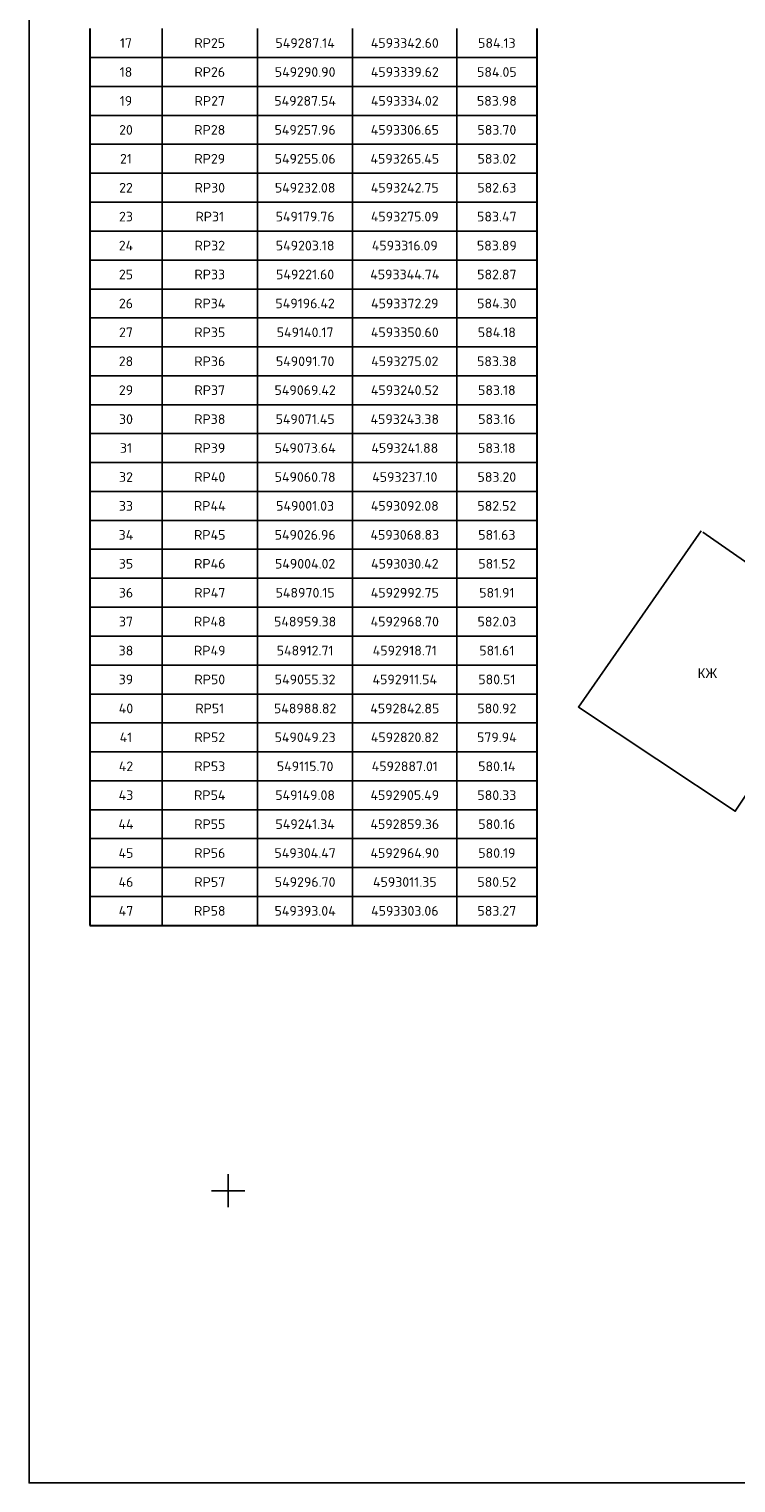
# Model space of a CAD drawing. Header units: metres. Extents: x 548732 to 549770, y 4592490 to 4594056.
# Tile 1 of 61: x 548732 to 548796, y 4592694 to 4592826. Entities that reach past the tile are written whole.
import ezdxf

# ---------------------------------------------------------------- set-up
doc = ezdxf.new("R2010")
doc.units = ezdxf.units.M
for name, color, linetype in [('(001) Сетка', 92, 'Continuous'), ('(002) Рамка', 7, 'Continuous'), ('(003) Пункты', 7, 'Continuous'), ('(007) Здания', 7, 'Continuous')]:
    doc.layers.add(name, color=color, linetype=linetype)
doc.styles.add('P-131', font='p131.ttf')
doc.styles.get("Standard").update_dxf_attribs({"font": 'simplex.shx'})

msp = doc.modelspace()

# ---------------------------------------------------------------- linework, layer by layer
at = {"layer": '(001) Сетка'}
for p, q in [((548750.05, 4592722), (548750.05, 4592719)), ((548748.55, 4592720.5), (548751.55, 4592720.5))]:
    msp.add_line(p, q, dxfattribs=at)
at = {"layer": '(002) Рамка'}
msp.add_lwpolyline([(548731.99, 4593034.5), (549500, 4593034.5), (549500, 4592693.98), (548731.99, 4592693.98)], close=True, dxfattribs=at)
at = {"layer": '(003) Пункты', "color": 5, "linetype": 'Continuous', "lineweight": 30}
for p, q in [((548737.5, 4592825.95), (548737.5, 4592823.32)), ((548778.05, 4592825.95), (548778.05, 4592823.32)), ((548737.5, 4592823.32), (548737.5, 4592820.7)), ((548778.05, 4592823.32), (548778.05, 4592820.7)), ((548737.5, 4592820.7), (548737.5, 4592818.07)), ((548778.05, 4592820.7), (548778.05, 4592818.07)), ((548737.5, 4592818.07), (548737.5, 4592815.45)), ((548778.05, 4592818.07), (548778.05, 4592815.45)), ((548737.5, 4592815.45), (548737.5, 4592812.82)), ((548778.05, 4592815.45), (548778.05, 4592812.82)), ((548737.5, 4592812.82), (548737.5, 4592810.2)), ((548778.05, 4592812.82), (548778.05, 4592810.2)), ((548737.5, 4592810.2), (548737.5, 4592807.57)), ((548778.05, 4592810.2), (548778.05, 4592807.57)), ((548737.5, 4592807.57), (548737.5, 4592804.95)), ((548778.05, 4592807.57), (548778.05, 4592804.95)), ((548737.5, 4592804.95), (548737.5, 4592802.32)), ((548778.05, 4592804.95), (548778.05, 4592802.32)), ((548737.5, 4592802.32), (548737.5, 4592799.7)), ((548778.05, 4592802.32), (548778.05, 4592799.7)), ((548737.5, 4592799.7), (548737.5, 4592797.07)), ((548778.05, 4592799.7), (548778.05, 4592797.07)), ((548737.5, 4592797.07), (548737.5, 4592794.45)), ((548778.05, 4592797.07), (548778.05, 4592794.45)), ((548737.5, 4592794.45), (548737.5, 4592791.82)), ((548778.05, 4592794.45), (548778.05, 4592791.82)), ((548737.5, 4592791.82), (548737.5, 4592789.2)), ((548778.05, 4592791.82), (548778.05, 4592789.2)), ((548737.5, 4592789.2), (548737.5, 4592786.57)), ((548778.05, 4592789.2), (548778.05, 4592786.57)), ((548737.5, 4592786.57), (548737.5, 4592783.95)), ((548778.05, 4592786.57), (548778.05, 4592783.95)), ((548737.5, 4592783.95), (548737.5, 4592781.32)), ((548778.05, 4592783.95), (548778.05, 4592781.32)), ((548737.5, 4592781.32), (548737.5, 4592778.7)), ((548778.05, 4592781.32), (548778.05, 4592778.7)), ((548737.5, 4592778.7), (548737.5, 4592776.07)), ((548778.05, 4592778.7), (548778.05, 4592776.07)), ((548737.5, 4592776.07), (548737.5, 4592773.45)), ((548778.05, 4592776.07), (548778.05, 4592773.45)), ((548737.5, 4592773.45), (548737.5, 4592770.82)), ((548778.05, 4592773.45), (548778.05, 4592770.82)), ((548737.5, 4592770.82), (548737.5, 4592768.2)), ((548778.05, 4592770.82), (548778.05, 4592768.2)), ((548737.5, 4592768.2), (548737.5, 4592765.57)), ((548778.05, 4592768.2), (548778.05, 4592765.57)), ((548737.5, 4592765.57), (548737.5, 4592762.95)), ((548778.05, 4592765.57), (548778.05, 4592762.95)), ((548737.5, 4592762.95), (548737.5, 4592760.32)), ((548778.05, 4592762.95), (548778.05, 4592760.32)), ((548737.5, 4592760.32), (548737.5, 4592757.7)), ((548778.05, 4592760.32), (548778.05, 4592757.7)), ((548737.5, 4592757.7), (548737.5, 4592755.07)), ((548778.05, 4592757.7), (548778.05, 4592755.07)), ((548737.5, 4592755.07), (548737.5, 4592752.45)), ((548778.05, 4592755.07), (548778.05, 4592752.45)), ((548737.5, 4592752.45), (548737.5, 4592749.82)), ((548778.05, 4592752.45), (548778.05, 4592749.82)), ((548737.5, 4592749.82), (548737.5, 4592747.2)), ((548778.05, 4592749.82), (548778.05, 4592747.2)), ((548737.5, 4592747.2), (548737.5, 4592744.57)), ((548778.05, 4592747.2), (548778.05, 4592744.57)), ((548737.5, 4592744.57), (548744.05, 4592744.57)), ((548744.05, 4592744.57), (548752.71, 4592744.57)), ((548752.71, 4592744.57), (548761.34, 4592744.57)), ((548761.34, 4592744.57), (548770.8, 4592744.57)), ((548770.8, 4592744.57), (548778.05, 4592744.57))]:
    msp.add_line(p, q, dxfattribs=at)
at = {"layer": '(003) Пункты', "color": 1, "linetype": 'Continuous', "lineweight": -3}
for p, q in [((548744.05, 4592825.95), (548744.05, 4592823.32)), ((548752.71, 4592825.95), (548752.71, 4592823.32)), ((548761.34, 4592825.95), (548761.34, 4592823.32)), ((548770.8, 4592825.95), (548770.8, 4592823.32)), ((548737.5, 4592823.32), (548744.05, 4592823.32)), ((548744.05, 4592823.32), (548752.71, 4592823.32)), ((548744.05, 4592823.32), (548744.05, 4592820.7)), ((548752.71, 4592823.32), (548761.34, 4592823.32)), ((548752.71, 4592823.32), (548752.71, 4592820.7)), ((548761.34, 4592823.32), (548770.8, 4592823.32)), ((548761.34, 4592823.32), (548761.34, 4592820.7)), ((548770.8, 4592823.32), (548778.05, 4592823.32)), ((548770.8, 4592823.32), (548770.8, 4592820.7)), ((548737.5, 4592820.7), (548744.05, 4592820.7)), ((548744.05, 4592820.7), (548752.71, 4592820.7)), ((548744.05, 4592820.7), (548744.05, 4592818.07)), ((548752.71, 4592820.7), (548761.34, 4592820.7)), ((548752.71, 4592820.7), (548752.71, 4592818.07)), ((548761.34, 4592820.7), (548770.8, 4592820.7)), ((548761.34, 4592820.7), (548761.34, 4592818.07)), ((548770.8, 4592820.7), (548778.05, 4592820.7)), ((548770.8, 4592820.7), (548770.8, 4592818.07)), ((548737.5, 4592818.07), (548744.05, 4592818.07)), ((548744.05, 4592818.07), (548752.71, 4592818.07)), ((548744.05, 4592818.07), (548744.05, 4592815.45)), ((548752.71, 4592818.07), (548761.34, 4592818.07)), ((548752.71, 4592818.07), (548752.71, 4592815.45)), ((548761.34, 4592818.07), (548770.8, 4592818.07)), ((548761.34, 4592818.07), (548761.34, 4592815.45)), ((548770.8, 4592818.07), (548778.05, 4592818.07)), ((548770.8, 4592818.07), (548770.8, 4592815.45)), ((548737.5, 4592815.45), (548744.05, 4592815.45)), ((548744.05, 4592815.45), (548752.71, 4592815.45)), ((548744.05, 4592815.45), (548744.05, 4592812.82)), ((548752.71, 4592815.45), (548761.34, 4592815.45)), ((548752.71, 4592815.45), (548752.71, 4592812.82)), ((548761.34, 4592815.45), (548770.8, 4592815.45)), ((548761.34, 4592815.45), (548761.34, 4592812.82)), ((548770.8, 4592815.45), (548778.05, 4592815.45)), ((548770.8, 4592815.45), (548770.8, 4592812.82)), ((548737.5, 4592812.82), (548744.05, 4592812.82)), ((548744.05, 4592812.82), (548752.71, 4592812.82)), ((548744.05, 4592812.82), (548744.05, 4592810.2)), ((548752.71, 4592812.82), (548761.34, 4592812.82)), ((548752.71, 4592812.82), (548752.71, 4592810.2)), ((548761.34, 4592812.82), (548770.8, 4592812.82)), ((548761.34, 4592812.82), (548761.34, 4592810.2)), ((548770.8, 4592812.82), (548778.05, 4592812.82)), ((548770.8, 4592812.82), (548770.8, 4592810.2)), ((548737.5, 4592810.2), (548744.05, 4592810.2)), ((548744.05, 4592810.2), (548752.71, 4592810.2)), ((548744.05, 4592810.2), (548744.05, 4592807.57)), ((548752.71, 4592810.2), (548761.34, 4592810.2)), ((548752.71, 4592810.2), (548752.71, 4592807.57)), ((548761.34, 4592810.2), (548770.8, 4592810.2)), ((548761.34, 4592810.2), (548761.34, 4592807.57)), ((548770.8, 4592810.2), (548778.05, 4592810.2)), ((548770.8, 4592810.2), (548770.8, 4592807.57)), ((548737.5, 4592807.57), (548744.05, 4592807.57)), ((548744.05, 4592807.57), (548752.71, 4592807.57)), ((548744.05, 4592807.57), (548744.05, 4592804.95)), ((548752.71, 4592807.57), (548761.34, 4592807.57)), ((548752.71, 4592807.57), (548752.71, 4592804.95)), ((548761.34, 4592807.57), (548770.8, 4592807.57)), ((548761.34, 4592807.57), (548761.34, 4592804.95)), ((548770.8, 4592807.57), (548778.05, 4592807.57)), ((548770.8, 4592807.57), (548770.8, 4592804.95)), ((548737.5, 4592804.95), (548744.05, 4592804.95)), ((548744.05, 4592804.95), (548752.71, 4592804.95)), ((548744.05, 4592804.95), (548744.05, 4592802.32)), ((548752.71, 4592804.95), (548761.34, 4592804.95)), ((548752.71, 4592804.95), (548752.71, 4592802.32)), ((548761.34, 4592804.95), (548770.8, 4592804.95)), ((548761.34, 4592804.95), (548761.34, 4592802.32)), ((548770.8, 4592804.95), (548778.05, 4592804.95)), ((548770.8, 4592804.95), (548770.8, 4592802.32)), ((548737.5, 4592802.32), (548744.05, 4592802.32)), ((548744.05, 4592802.32), (548752.71, 4592802.32)), ((548744.05, 4592802.32), (548744.05, 4592799.7)), ((548752.71, 4592802.32), (548761.34, 4592802.32)), ((548752.71, 4592802.32), (548752.71, 4592799.7)), ((548761.34, 4592802.32), (548770.8, 4592802.32)), ((548761.34, 4592802.32), (548761.34, 4592799.7)), ((548770.8, 4592802.32), (548778.05, 4592802.32)), ((548770.8, 4592802.32), (548770.8, 4592799.7)), ((548737.5, 4592799.7), (548744.05, 4592799.7)), ((548744.05, 4592799.7), (548752.71, 4592799.7)), ((548744.05, 4592799.7), (548744.05, 4592797.07)), ((548752.71, 4592799.7), (548761.34, 4592799.7)), ((548752.71, 4592799.7), (548752.71, 4592797.07)), ((548761.34, 4592799.7), (548770.8, 4592799.7)), ((548761.34, 4592799.7), (548761.34, 4592797.07)), ((548770.8, 4592799.7), (548778.05, 4592799.7)), ((548770.8, 4592799.7), (548770.8, 4592797.07)), ((548737.5, 4592797.07), (548744.05, 4592797.07)), ((548744.05, 4592797.07), (548752.71, 4592797.07)), ((548744.05, 4592797.07), (548744.05, 4592794.45)), ((548752.71, 4592797.07), (548761.34, 4592797.07)), ((548752.71, 4592797.07), (548752.71, 4592794.45)), ((548761.34, 4592797.07), (548770.8, 4592797.07)), ((548761.34, 4592797.07), (548761.34, 4592794.45)), ((548770.8, 4592797.07), (548778.05, 4592797.07)), ((548770.8, 4592797.07), (548770.8, 4592794.45)), ((548737.5, 4592794.45), (548744.05, 4592794.45)), ((548744.05, 4592794.45), (548752.71, 4592794.45)), ((548744.05, 4592794.45), (548744.05, 4592791.82)), ((548752.71, 4592794.45), (548761.34, 4592794.45)), ((548752.71, 4592794.45), (548752.71, 4592791.82)), ((548761.34, 4592794.45), (548770.8, 4592794.45)), ((548761.34, 4592794.45), (548761.34, 4592791.82)), ((548770.8, 4592794.45), (548778.05, 4592794.45)), ((548770.8, 4592794.45), (548770.8, 4592791.82)), ((548737.5, 4592791.82), (548744.05, 4592791.82)), ((548744.05, 4592791.82), (548752.71, 4592791.82)), ((548744.05, 4592791.82), (548744.05, 4592789.2)), ((548752.71, 4592791.82), (548761.34, 4592791.82)), ((548752.71, 4592791.82), (548752.71, 4592789.2)), ((548761.34, 4592791.82), (548770.8, 4592791.82)), ((548761.34, 4592791.82), (548761.34, 4592789.2)), ((548770.8, 4592791.82), (548778.05, 4592791.82)), ((548770.8, 4592791.82), (548770.8, 4592789.2)), ((548737.5, 4592789.2), (548744.05, 4592789.2)), ((548744.05, 4592789.2), (548752.71, 4592789.2)), ((548744.05, 4592789.2), (548744.05, 4592786.57)), ((548752.71, 4592789.2), (548761.34, 4592789.2)), ((548752.71, 4592789.2), (548752.71, 4592786.57)), ((548761.34, 4592789.2), (548770.8, 4592789.2)), ((548761.34, 4592789.2), (548761.34, 4592786.57)), ((548770.8, 4592789.2), (548778.05, 4592789.2)), ((548770.8, 4592789.2), (548770.8, 4592786.57)), ((548737.5, 4592786.57), (548744.05, 4592786.57)), ((548744.05, 4592786.57), (548752.71, 4592786.57)), ((548744.05, 4592786.57), (548744.05, 4592783.95)), ((548752.71, 4592786.57), (548761.34, 4592786.57)), ((548752.71, 4592786.57), (548752.71, 4592783.95)), ((548761.34, 4592786.57), (548770.8, 4592786.57)), ((548761.34, 4592786.57), (548761.34, 4592783.95)), ((548770.8, 4592786.57), (548778.05, 4592786.57)), ((548770.8, 4592786.57), (548770.8, 4592783.95)), ((548737.5, 4592783.95), (548744.05, 4592783.95)), ((548744.05, 4592783.95), (548752.71, 4592783.95)), ((548744.05, 4592783.95), (548744.05, 4592781.32)), ((548752.71, 4592783.95), (548761.34, 4592783.95)), ((548752.71, 4592783.95), (548752.71, 4592781.32)), ((548761.34, 4592783.95), (548770.8, 4592783.95)), ((548761.34, 4592783.95), (548761.34, 4592781.32)), ((548770.8, 4592783.95), (548778.05, 4592783.95)), ((548770.8, 4592783.95), (548770.8, 4592781.32)), ((548737.5, 4592781.32), (548744.05, 4592781.32)), ((548744.05, 4592781.32), (548752.71, 4592781.32)), ((548744.05, 4592781.32), (548744.05, 4592778.7)), ((548752.71, 4592781.32), (548761.34, 4592781.32)), ((548752.71, 4592781.32), (548752.71, 4592778.7)), ((548761.34, 4592781.32), (548770.8, 4592781.32)), ((548761.34, 4592781.32), (548761.34, 4592778.7)), ((548770.8, 4592781.32), (548778.05, 4592781.32)), ((548770.8, 4592781.32), (548770.8, 4592778.7)), ((548737.5, 4592778.7), (548744.05, 4592778.7)), ((548744.05, 4592778.7), (548752.71, 4592778.7)), ((548744.05, 4592778.7), (548744.05, 4592776.07)), ((548752.71, 4592778.7), (548761.34, 4592778.7)), ((548752.71, 4592778.7), (548752.71, 4592776.07)), ((548761.34, 4592778.7), (548770.8, 4592778.7)), ((548761.34, 4592778.7), (548761.34, 4592776.07)), ((548770.8, 4592778.7), (548778.05, 4592778.7)), ((548770.8, 4592778.7), (548770.8, 4592776.07)), ((548737.5, 4592776.07), (548744.05, 4592776.07)), ((548744.05, 4592776.07), (548752.71, 4592776.07)), ((548744.05, 4592776.07), (548744.05, 4592773.45)), ((548752.71, 4592776.07), (548761.34, 4592776.07)), ((548752.71, 4592776.07), (548752.71, 4592773.45)), ((548761.34, 4592776.07), (548770.8, 4592776.07)), ((548761.34, 4592776.07), (548761.34, 4592773.45)), ((548770.8, 4592776.07), (548778.05, 4592776.07)), ((548770.8, 4592776.07), (548770.8, 4592773.45)), ((548737.5, 4592773.45), (548744.05, 4592773.45)), ((548744.05, 4592773.45), (548752.71, 4592773.45)), ((548744.05, 4592773.45), (548744.05, 4592770.82)), ((548752.71, 4592773.45), (548761.34, 4592773.45)), ((548752.71, 4592773.45), (548752.71, 4592770.82)), ((548761.34, 4592773.45), (548770.8, 4592773.45)), ((548761.34, 4592773.45), (548761.34, 4592770.82)), ((548770.8, 4592773.45), (548778.05, 4592773.45)), ((548770.8, 4592773.45), (548770.8, 4592770.82)), ((548737.5, 4592770.82), (548744.05, 4592770.82)), ((548744.05, 4592770.82), (548752.71, 4592770.82)), ((548744.05, 4592770.82), (548744.05, 4592768.2)), ((548752.71, 4592770.82), (548761.34, 4592770.82)), ((548752.71, 4592770.82), (548752.71, 4592768.2)), ((548761.34, 4592770.82), (548770.8, 4592770.82)), ((548761.34, 4592770.82), (548761.34, 4592768.2)), ((548770.8, 4592770.82), (548778.05, 4592770.82)), ((548770.8, 4592770.82), (548770.8, 4592768.2)), ((548737.5, 4592768.2), (548744.05, 4592768.2)), ((548744.05, 4592768.2), (548752.71, 4592768.2)), ((548744.05, 4592768.2), (548744.05, 4592765.57)), ((548752.71, 4592768.2), (548761.34, 4592768.2)), ((548752.71, 4592768.2), (548752.71, 4592765.57)), ((548761.34, 4592768.2), (548770.8, 4592768.2)), ((548761.34, 4592768.2), (548761.34, 4592765.57)), ((548770.8, 4592768.2), (548778.05, 4592768.2)), ((548770.8, 4592768.2), (548770.8, 4592765.57)), ((548737.5, 4592765.57), (548744.05, 4592765.57)), ((548744.05, 4592765.57), (548752.71, 4592765.57)), ((548744.05, 4592765.57), (548744.05, 4592762.95)), ((548752.71, 4592765.57), (548761.34, 4592765.57)), ((548752.71, 4592765.57), (548752.71, 4592762.95)), ((548761.34, 4592765.57), (548770.8, 4592765.57)), ((548761.34, 4592765.57), (548761.34, 4592762.95)), ((548770.8, 4592765.57), (548778.05, 4592765.57)), ((548770.8, 4592765.57), (548770.8, 4592762.95)), ((548737.5, 4592762.95), (548744.05, 4592762.95)), ((548744.05, 4592762.95), (548752.71, 4592762.95)), ((548744.05, 4592762.95), (548744.05, 4592760.32)), ((548752.71, 4592762.95), (548761.34, 4592762.95)), ((548752.71, 4592762.95), (548752.71, 4592760.32)), ((548761.34, 4592762.95), (548770.8, 4592762.95)), ((548761.34, 4592762.95), (548761.34, 4592760.32)), ((548770.8, 4592762.95), (548778.05, 4592762.95)), ((548770.8, 4592762.95), (548770.8, 4592760.32)), ((548737.5, 4592760.32), (548744.05, 4592760.32)), ((548744.05, 4592760.32), (548752.71, 4592760.32)), ((548744.05, 4592760.32), (548744.05, 4592757.7)), ((548752.71, 4592760.32), (548761.34, 4592760.32)), ((548752.71, 4592760.32), (548752.71, 4592757.7)), ((548761.34, 4592760.32), (548770.8, 4592760.32)), ((548761.34, 4592760.32), (548761.34, 4592757.7)), ((548770.8, 4592760.32), (548778.05, 4592760.32)), ((548770.8, 4592760.32), (548770.8, 4592757.7)), ((548737.5, 4592757.7), (548744.05, 4592757.7)), ((548744.05, 4592757.7), (548752.71, 4592757.7)), ((548744.05, 4592757.7), (548744.05, 4592755.07)), ((548752.71, 4592757.7), (548761.34, 4592757.7)), ((548752.71, 4592757.7), (548752.71, 4592755.07)), ((548761.34, 4592757.7), (548770.8, 4592757.7)), ((548761.34, 4592757.7), (548761.34, 4592755.07)), ((548770.8, 4592757.7), (548778.05, 4592757.7)), ((548770.8, 4592757.7), (548770.8, 4592755.07)), ((548737.5, 4592755.07), (548744.05, 4592755.07)), ((548744.05, 4592755.07), (548752.71, 4592755.07)), ((548744.05, 4592755.07), (548744.05, 4592752.45)), ((548752.71, 4592755.07), (548761.34, 4592755.07)), ((548752.71, 4592755.07), (548752.71, 4592752.45)), ((548761.34, 4592755.07), (548770.8, 4592755.07)), ((548761.34, 4592755.07), (548761.34, 4592752.45)), ((548770.8, 4592755.07), (548778.05, 4592755.07)), ((548770.8, 4592755.07), (548770.8, 4592752.45)), ((548737.5, 4592752.45), (548744.05, 4592752.45)), ((548744.05, 4592752.45), (548752.71, 4592752.45)), ((548744.05, 4592752.45), (548744.05, 4592749.82)), ((548752.71, 4592752.45), (548761.34, 4592752.45)), ((548752.71, 4592752.45), (548752.71, 4592749.82)), ((548761.34, 4592752.45), (548770.8, 4592752.45)), ((548761.34, 4592752.45), (548761.34, 4592749.82)), ((548770.8, 4592752.45), (548778.05, 4592752.45)), ((548770.8, 4592752.45), (548770.8, 4592749.82)), ((548737.5, 4592749.82), (548744.05, 4592749.82)), ((548744.05, 4592749.82), (548752.71, 4592749.82)), ((548744.05, 4592749.82), (548744.05, 4592747.2)), ((548752.71, 4592749.82), (548761.34, 4592749.82)), ((548752.71, 4592749.82), (548752.71, 4592747.2)), ((548761.34, 4592749.82), (548770.8, 4592749.82)), ((548761.34, 4592749.82), (548761.34, 4592747.2)), ((548770.8, 4592749.82), (548778.05, 4592749.82)), ((548770.8, 4592749.82), (548770.8, 4592747.2)), ((548737.5, 4592747.2), (548744.05, 4592747.2)), ((548744.05, 4592747.2), (548752.71, 4592747.2)), ((548744.05, 4592747.2), (548744.05, 4592744.57)), ((548752.71, 4592747.2), (548761.34, 4592747.2)), ((548752.71, 4592747.2), (548752.71, 4592744.57)), ((548761.34, 4592747.2), (548770.8, 4592747.2)), ((548761.34, 4592747.2), (548761.34, 4592744.57)), ((548770.8, 4592747.2), (548778.05, 4592747.2)), ((548770.8, 4592747.2), (548770.8, 4592744.57))]:
    msp.add_line(p, q, dxfattribs=at)
at = {"layer": '(007) Здания', "flags": 128}
msp.add_lwpolyline([(548793.1, 4592780.26), (548806.62, 4592770.85), (548796.05, 4592754.93), (548781.82, 4592764.39), (548792.94, 4592780.37)], dxfattribs=at)

# ---------------------------------------------------------------- texts
at = {"layer": '(003) Пункты', "color": 150, "linetype": 'Continuous', "lineweight": -3, "char_height": 0.875, "attachment_point": 5}
for s, insert in [('17', (548740.78, 4592824.64)), ('RP25', (548748.38, 4592824.64)), ('549287.14', (548757.03, 4592824.64)), ('4593342.60', (548766.07, 4592824.64)), ('584.13', (548774.42, 4592824.64)), ('18', (548740.78, 4592822.01)), ('RP26', (548748.38, 4592822.01)), ('549290.90', (548757.03, 4592822.01)), ('4593339.62', (548766.07, 4592822.01)), ('584.05', (548774.42, 4592822.01)), ('19', (548740.78, 4592819.39)), ('RP27', (548748.38, 4592819.39)), ('549287.54', (548757.03, 4592819.39)), ('4593334.02', (548766.07, 4592819.39)), ('583.98', (548774.42, 4592819.39)), ('20', (548740.78, 4592816.76)), ('RP28', (548748.38, 4592816.76)), ('549257.96', (548757.03, 4592816.76)), ('4593306.65', (548766.07, 4592816.76)), ('583.70', (548774.42, 4592816.76)), ('21', (548740.78, 4592814.14)), ('RP29', (548748.38, 4592814.14)), ('549255.06', (548757.03, 4592814.14)), ('4593265.45', (548766.07, 4592814.14)), ('583.02', (548774.42, 4592814.14)), ('22', (548740.78, 4592811.51)), ('RP30', (548748.38, 4592811.51)), ('549232.08', (548757.03, 4592811.51)), ('4593242.75', (548766.07, 4592811.51)), ('582.63', (548774.42, 4592811.51)), ('23', (548740.78, 4592808.89)), ('RP31', (548748.38, 4592808.89)), ('549179.76', (548757.03, 4592808.89)), ('4593275.09', (548766.07, 4592808.89)), ('583.47', (548774.42, 4592808.89)), ('24', (548740.78, 4592806.26)), ('RP32', (548748.38, 4592806.26)), ('549203.18', (548757.03, 4592806.26)), ('4593316.09', (548766.07, 4592806.26)), ('583.89', (548774.42, 4592806.26)), ('25', (548740.78, 4592803.64)), ('RP33', (548748.38, 4592803.64)), ('549221.60', (548757.03, 4592803.64)), ('4593344.74', (548766.07, 4592803.64)), ('582.87', (548774.42, 4592803.64)), ('26', (548740.78, 4592801.01)), ('RP34', (548748.38, 4592801.01)), ('549196.42', (548757.03, 4592801.01)), ('4593372.29', (548766.07, 4592801.01)), ('584.30', (548774.42, 4592801.01)), ('27', (548740.78, 4592798.39)), ('RP35', (548748.38, 4592798.39)), ('549140.17', (548757.03, 4592798.39)), ('4593350.60', (548766.07, 4592798.39)), ('584.18', (548774.42, 4592798.39)), ('28', (548740.78, 4592795.76)), ('RP36', (548748.38, 4592795.76)), ('549091.70', (548757.03, 4592795.76)), ('4593275.02', (548766.07, 4592795.76)), ('583.38', (548774.42, 4592795.76)), ('29', (548740.78, 4592793.14)), ('RP37', (548748.38, 4592793.14)), ('549069.42', (548757.03, 4592793.14)), ('4593240.52', (548766.07, 4592793.14)), ('583.18', (548774.42, 4592793.14)), ('30', (548740.78, 4592790.51)), ('RP38', (548748.38, 4592790.51)), ('549071.45', (548757.03, 4592790.51)), ('4593243.38', (548766.07, 4592790.51)), ('583.16', (548774.42, 4592790.51)), ('31', (548740.78, 4592787.89)), ('RP39', (548748.38, 4592787.89)), ('549073.64', (548757.03, 4592787.89)), ('4593241.88', (548766.07, 4592787.89)), ('583.18', (548774.42, 4592787.89)), ('32', (548740.78, 4592785.26)), ('RP40', (548748.38, 4592785.26)), ('549060.78', (548757.03, 4592785.26)), ('4593237.10', (548766.07, 4592785.26)), ('583.20', (548774.42, 4592785.26)), ('33', (548740.78, 4592782.64)), ('RP44', (548748.38, 4592782.64)), ('549001.03', (548757.03, 4592782.64)), ('4593092.08', (548766.07, 4592782.64)), ('582.52', (548774.42, 4592782.64)), ('34', (548740.78, 4592780.01)), ('RP45', (548748.38, 4592780.01)), ('549026.96', (548757.03, 4592780.01)), ('4593068.83', (548766.07, 4592780.01)), ('581.63', (548774.42, 4592780.01)), ('35', (548740.78, 4592777.39)), ('RP46', (548748.38, 4592777.39)), ('549004.02', (548757.03, 4592777.39)), ('4593030.42', (548766.07, 4592777.39)), ('581.52', (548774.42, 4592777.39)), ('36', (548740.78, 4592774.76)), ('548970.15', (548757.03, 4592774.76)), ('4592992.75', (548766.07, 4592774.76)), ('581.91', (548774.42, 4592774.76)), ('RP47', (548748.38, 4592774.76)), ('37', (548740.78, 4592772.14)), ('RP48', (548748.38, 4592772.14)), ('548959.38', (548757.03, 4592772.14)), ('4592968.70', (548766.07, 4592772.14)), ('582.03', (548774.42, 4592772.14)), ('38', (548740.78, 4592769.51)), ('RP49', (548748.38, 4592769.51)), ('548912.71', (548757.03, 4592769.51)), ('4592918.71', (548766.07, 4592769.51)), ('581.61', (548774.42, 4592769.51)), ('39', (548740.78, 4592766.89)), ('RP50', (548748.38, 4592766.89)), ('549055.32', (548757.03, 4592766.89)), ('4592911.54', (548766.07, 4592766.89)), ('580.51', (548774.42, 4592766.89)), ('40', (548740.78, 4592764.26)), ('RP51', (548748.38, 4592764.26)), ('548988.82', (548757.03, 4592764.26)), ('4592842.85', (548766.07, 4592764.26)), ('580.92', (548774.42, 4592764.26)), ('41', (548740.78, 4592761.64)), ('RP52', (548748.38, 4592761.64)), ('549049.23', (548757.03, 4592761.64)), ('4592820.82', (548766.07, 4592761.64)), ('579.94', (548774.42, 4592761.64)), ('42', (548740.78, 4592759.01)), ('RP53', (548748.38, 4592759.01)), ('549115.70', (548757.03, 4592759.01)), ('4592887.01', (548766.07, 4592759.01)), ('580.14', (548774.42, 4592759.01)), ('43', (548740.78, 4592756.39)), ('RP54', (548748.38, 4592756.39)), ('549149.08', (548757.03, 4592756.39)), ('4592905.49', (548766.07, 4592756.39)), ('580.33', (548774.42, 4592756.39)), ('44', (548740.78, 4592753.76)), ('RP55', (548748.38, 4592753.76)), ('549241.34', (548757.03, 4592753.76)), ('4592859.36', (548766.07, 4592753.76)), ('580.16', (548774.42, 4592753.76)), ('45', (548740.78, 4592751.14)), ('RP56', (548748.38, 4592751.14)), ('549304.47', (548757.03, 4592751.14)), ('4592964.90', (548766.07, 4592751.14)), ('580.19', (548774.42, 4592751.14)), ('46', (548740.78, 4592748.51)), ('RP57', (548748.38, 4592748.51)), ('549296.70', (548757.03, 4592748.51)), ('4593011.35', (548766.07, 4592748.51)), ('580.52', (548774.42, 4592748.51)), ('47', (548740.78, 4592745.89)), ('RP58', (548748.38, 4592745.89)), ('549393.04', (548757.03, 4592745.89)), ('4593303.06', (548766.07, 4592745.89)), ('583.27', (548774.42, 4592745.89))]:
    msp.add_mtext(s, dxfattribs=dict(at, insert=insert))
at = {"layer": '(007) Здания', "style": 'P-131'}
msp.add_text('КЖ', height=0.88, dxfattribs=at).set_placement((548792.64, 4592767.01))

doc.saveas('drawing.dxf')
